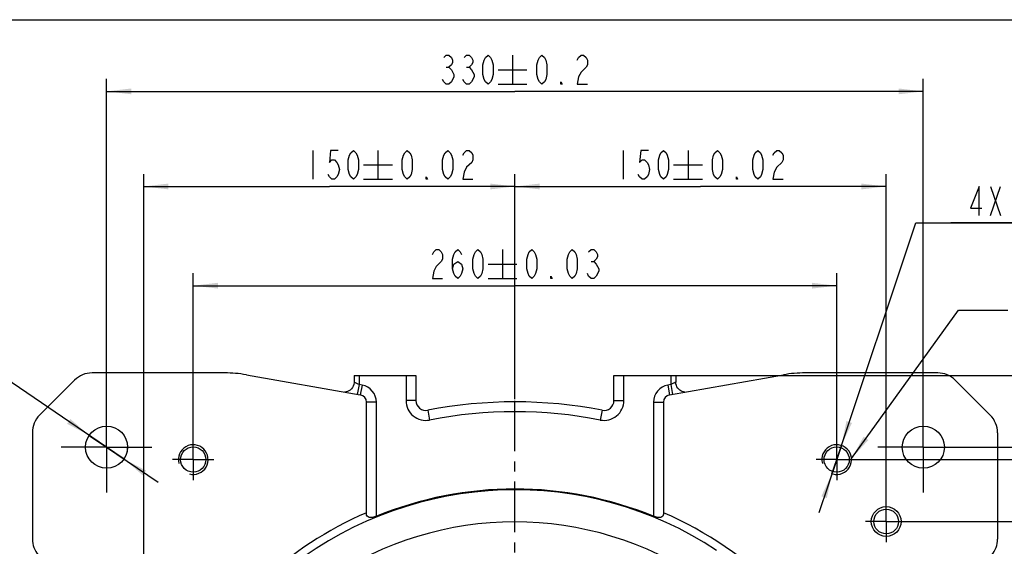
# Model space of a CAD drawing. Header units: millimetres. Extents: x 0 to 990, y 0 to 700.
# Tile 4 of 5: x 350 to 748, y 487 to 700. Entities that reach past the tile are written whole.
import ezdxf

# ---------------------------------------------------------------- set-up
doc = ezdxf.new("R2010")
doc.units = ezdxf.units.MM
doc.header["$LTSCALE"] = 54.45
doc.linetypes.add('CENTER', pattern=[0.6, 0.375, -0.075, 0.075, -0.075])
doc.layers.get('0').update_dxf_attribs({"linetype": 'CONTINUOUS'})
for name, color, linetype in [('010168820000_DXF_AXIS', 7, 'CONTINUOUS'), ('010168820000_DXF_DIMENSION', 7, 'CONTINUOUS'), ('010168820000_DXF_FORMAT', 7, 'CONTINUOUS'), ('010168820000_DXF_TEXT', 7, 'CONTINUOUS'), ('010168820000DXF_CONTINUOUS_LINE', 7, 'CONTINUOUS'), ('14ALL_DIM', 7, 'CONTINUOUS')]:
    doc.layers.add(name, color=color, linetype=linetype)
doc.styles.get("Standard").update_dxf_attribs({"font": 'txt', "width": 0.7})
doc.dimstyles.new('DIMSTYLE_1', dxfattribs={"dimtxt": 11.666667, "dimasz": 10, "dimexe": 1.5, "dimexo": 0, "dimtad": 1, "dimdsep": 46, "dimtxsty": 'Standard', "dimblk": '_FILLED', "dimblk1": '_FILLED', "dimblk2": '_FILLED', "dimcen": 0.09, "dimclrt": 5, "dimazin": 2, "dimtp": 0.01, "dimtm": 0.01, "dimtfac": 1, "dimtmove": 0, "dimatfit": 2, "dimldrblk": '_FILLED', "dimfxl": 0, "dimtolj": 1, "dimarcsym": 0})
doc.dimstyles.new('DIMSTYLE_2', dxfattribs={"dimtxt": 11.666667, "dimasz": 10, "dimexe": 1.5, "dimexo": 0, "dimtad": 1, "dimdsep": 46, "dimtxsty": 'Standard', "dimblk": '_FILLED', "dimblk1": '_FILLED', "dimblk2": '_FILLED', "dimcen": 0.09, "dimclrt": 5, "dimazin": 2, "dimtol": 1, "dimtp": 0.3, "dimtfac": 0.6, "dimtmove": 0, "dimatfit": 2, "dimldrblk": '_FILLED', "dimfxl": 0, "dimtolj": 1, "dimarcsym": 0})
doc.dimstyles.new('DIMSTYLE_4', dxfattribs={"dimtxt": 11.666667, "dimasz": 10, "dimexe": 1.5, "dimexo": 0, "dimgap": 0.875, "dimtad": 1, "dimdsep": 46, "dimtxsty": 'Standard', "dimblk": '_FILLED', "dimblk1": '_FILLED', "dimblk2": '_FILLED', "dimcen": 0.09, "dimclrt": 5, "dimazin": 2, "dimtol": 1, "dimtp": 0.2, "dimtm": 0.2, "dimtfac": 1, "dimtofl": 0, "dimtmove": 0, "dimatfit": 3, "dimldrblk": '_FILLED', "dimfxl": 0, "dimtolj": 1, "dimarcsym": 0})
doc.dimstyles.new('DIMSTYLE_5', dxfattribs={"dimtxt": 11.666667, "dimasz": 10, "dimexe": 1.5, "dimexo": 0, "dimgap": 0.875, "dimtad": 1, "dimdsep": 46, "dimtxsty": 'Standard', "dimblk": '_FILLED', "dimblk1": '_FILLED', "dimblk2": '_FILLED', "dimcen": 0.09, "dimclrt": 5, "dimazin": 2, "dimtol": 1, "dimtp": 0.03, "dimtm": 0.03, "dimtfac": 1, "dimtofl": 0, "dimtmove": 0, "dimatfit": 3, "dimldrblk": '_FILLED', "dimfxl": 0, "dimtolj": 1, "dimarcsym": 0})
doc.dimstyles.new('DIMSTYLE_6', dxfattribs={"dimtxt": 11.666667, "dimasz": 10, "dimexe": 1.5, "dimexo": 0, "dimgap": 0.875, "dimtad": 1, "dimdsep": 46, "dimtxsty": 'Standard', "dimblk": '_FILLED', "dimblk1": '_FILLED', "dimblk2": '_FILLED', "dimcen": 0.09, "dimclrt": 5, "dimazin": 2, "dimtol": 1, "dimtp": 0.02, "dimtm": 0.02, "dimtfac": 1, "dimtofl": 0, "dimtmove": 0, "dimatfit": 3, "dimldrblk": '_FILLED', "dimfxl": 0, "dimtolj": 1, "dimarcsym": 0})
doc.dimstyles.new('DIMSTYLE_7', dxfattribs={"dimtxt": 11.666667, "dimasz": 10, "dimexe": 1.5, "dimexo": 0, "dimgap": 0.875, "dimtad": 1, "dimdsep": 46, "dimtxsty": 'Standard', "dimblk": '_FILLED', "dimblk1": '_FILLED', "dimblk2": '_FILLED', "dimcen": 0.09, "dimclrt": 5, "dimazin": 2, "dimtp": 0.01, "dimtm": 0.01, "dimtfac": 1, "dimtofl": 0, "dimtmove": 0, "dimatfit": 3, "dimldrblk": '_FILLED', "dimfxl": 0, "dimtolj": 1, "dimarcsym": 0})

# ---------------------------------------------------------------- blocks, each defined once
blk = doc.blocks.new('_FILLED')
at = {"color": 0, "linetype": 'ByBlock'}
blk.add_solid([(0, 0), (-1, 0.117), (-1, -0.117)], dxfattribs=at)
blk = doc.blocks.new('*D1')
at = {"layer": '010168820000_DXF_DIMENSION', "color": 2, "linetype": 'Continuous'}
for p, q in [((679.79, 522.43), (711.76, 618.06)), ((711.76, 618.06), (862.42, 618.06)), ((862.42, 618.06), (725.92, 618.06)), ((681.69, 528.12), (679.79, 522.43)), ((681.69, 528.12), (681.69, 528.12)), ((679.79, 522.43), (672.6, 500.93)), ((677.89, 516.74), (679.79, 522.43)), ((677.89, 516.74), (677.89, 516.74))]:
    blk.add_line(p, q, dxfattribs=at)
at = {"layer": '010168820000_DXF_DIMENSION', "color": 2, "linetype": 'Continuous', "xscale": 10, "yscale": 10, "zscale": 10}
for p, rotation in [((681.69, 528.12), 251.5119966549), ((677.89, 516.74), 71.5119966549)]:
    blk.add_blockref('_FILLED', p, dxfattribs=dict(at, rotation=rotation))
blk = doc.blocks.new('*D2')
at = {"layer": '010168820000_DXF_DIMENSION', "color": 2, "linetype": 'Continuous'}
for p, q in [((340.2, 557.78), (255.17, 557.78)), ((255.17, 557.78), (326.03, 557.78)), ((384.79, 527.43), (340.2, 557.78)), ((377.76, 532.21), (377.76, 532.21)), ((377.76, 532.21), (384.79, 527.43)), ((391.82, 522.65), (384.79, 527.43)), ((384.79, 527.43), (405.59, 513.27)), ((391.82, 522.65), (391.82, 522.65))]:
    blk.add_line(p, q, dxfattribs=at)
at = {"layer": '010168820000_DXF_DIMENSION', "color": 2, "linetype": 'Continuous', "xscale": 10, "yscale": 10, "zscale": 10}
for p, rotation in [((377.76, 532.21), 325.7624805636), ((391.82, 522.65), 145.7652003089)]:
    blk.add_blockref('_FILLED', p, dxfattribs=dict(at, rotation=rotation))
blk = doc.blocks.new('*D4')
at = {"layer": '010168820000_DXF_DIMENSION', "color": 2, "linetype": 'Continuous'}
for p, q in [((714.79, 527.43), (878.36, 527.43)), ((873.36, 527.43), (873.36, 362.43)), ((873.36, 197.43), (873.36, 362.43)), ((714.79, 197.43), (878.36, 197.43))]:
    blk.add_line(p, q, dxfattribs=at)
at = {"layer": '010168820000_DXF_DIMENSION', "color": 2, "linetype": 'Continuous', "xscale": 10, "yscale": 10, "zscale": 10}
for p, rotation in [((873.36, 527.43), 90), ((873.36, 197.43), 270)]:
    blk.add_blockref('_FILLED', p, dxfattribs=dict(at, rotation=rotation))
blk = doc.blocks.new('*D5')
at = {"layer": '010168820000_DXF_DIMENSION', "color": 2, "linetype": 'Continuous'}
for p, q in [((419.79, 522.43), (419.79, 597.63)), ((679.79, 527.53), (679.79, 597.63)), ((419.79, 592.63), (549.79, 592.63)), ((679.79, 592.63), (549.79, 592.63))]:
    blk.add_line(p, q, dxfattribs=at)
at = {"layer": '010168820000_DXF_DIMENSION', "color": 2, "linetype": 'Continuous', "xscale": 10, "yscale": 10, "zscale": 10, "rotation": 180}
blk.add_blockref('_FILLED', (419.79, 592.63), dxfattribs=at)
at = {"layer": '010168820000_DXF_DIMENSION', "color": 2, "linetype": 'Continuous', "xscale": 10, "yscale": 10, "zscale": 10}
blk.add_blockref('_FILLED', (679.79, 592.63), dxfattribs=at)
blk = doc.blocks.new('*D6')
at = {"layer": '010168820000_DXF_DIMENSION', "color": 2, "linetype": 'Continuous'}
for p, q in [((679.79, 522.43), (834.26, 522.43)), ((829.26, 522.43), (829.26, 362.43)), ((829.26, 202.43), (829.26, 362.43)), ((679.79, 202.43), (834.26, 202.43))]:
    blk.add_line(p, q, dxfattribs=at)
at = {"layer": '010168820000_DXF_DIMENSION', "color": 2, "linetype": 'Continuous', "xscale": 10, "yscale": 10, "zscale": 10}
for p, rotation in [((829.26, 522.43), 90), ((829.26, 202.43), 270)]:
    blk.add_blockref('_FILLED', p, dxfattribs=dict(at, rotation=rotation))
blk = doc.blocks.new('*D7')
at = {"layer": '010168820000_DXF_DIMENSION', "color": 2, "linetype": 'Continuous'}
for p, q in [((708.12, 497.43), (793.61, 497.43)), ((788.61, 497.43), (788.61, 429.93)), ((788.61, 362.43), (788.61, 429.93)), ((734.12, 362.43), (793.61, 362.43))]:
    blk.add_line(p, q, dxfattribs=at)
at = {"layer": '010168820000_DXF_DIMENSION', "color": 2, "linetype": 'Continuous', "xscale": 10, "yscale": 10, "zscale": 10}
for p, rotation in [((788.61, 497.43), 90), ((788.61, 362.43), 270)]:
    blk.add_blockref('_FILLED', p, dxfattribs=dict(at, rotation=rotation))
blk = doc.blocks.new('*D8')
at = {"layer": '010168820000_DXF_DIMENSION', "color": 2, "linetype": 'Continuous'}
for p, q in [((549.79, 546.76), (549.79, 637.68)), ((699.79, 505.76), (699.79, 637.68)), ((549.79, 632.68), (624.79, 632.68)), ((699.79, 632.68), (624.79, 632.68))]:
    blk.add_line(p, q, dxfattribs=at)
at = {"layer": '010168820000_DXF_DIMENSION', "color": 2, "linetype": 'Continuous', "xscale": 10, "yscale": 10, "zscale": 10, "rotation": 180}
blk.add_blockref('_FILLED', (549.79, 632.68), dxfattribs=at)
at = {"layer": '010168820000_DXF_DIMENSION', "color": 2, "linetype": 'Continuous', "xscale": 10, "yscale": 10, "zscale": 10}
blk.add_blockref('_FILLED', (699.79, 632.68), dxfattribs=at)
blk = doc.blocks.new('*D9')
at = {"layer": '010168820000_DXF_DIMENSION', "color": 2, "linetype": 'Continuous'}
for p, q in [((399.79, 235.76), (399.79, 637.68)), ((549.79, 546.76), (549.79, 637.68)), ((399.79, 632.68), (474.79, 632.68)), ((549.79, 632.68), (474.79, 632.68))]:
    blk.add_line(p, q, dxfattribs=at)
at = {"layer": '010168820000_DXF_DIMENSION', "color": 2, "linetype": 'Continuous', "xscale": 10, "yscale": 10, "zscale": 10, "rotation": 180}
blk.add_blockref('_FILLED', (399.79, 632.68), dxfattribs=at)
at = {"layer": '010168820000_DXF_DIMENSION', "color": 2, "linetype": 'Continuous', "xscale": 10, "yscale": 10, "zscale": 10}
blk.add_blockref('_FILLED', (549.79, 632.68), dxfattribs=at)
blk = doc.blocks.new('*D11')
at = {"layer": '010168820000_DXF_DIMENSION', "color": 2, "linetype": 'Continuous'}
for p, q in [((384.79, 539.26), (384.79, 676.07)), ((714.79, 545.76), (714.79, 676.07)), ((384.79, 671.07), (549.79, 671.07)), ((714.79, 671.07), (549.79, 671.07))]:
    blk.add_line(p, q, dxfattribs=at)
at = {"layer": '010168820000_DXF_DIMENSION', "color": 2, "linetype": 'Continuous', "xscale": 10, "yscale": 10, "zscale": 10, "rotation": 180}
blk.add_blockref('_FILLED', (384.79, 671.07), dxfattribs=at)
at = {"layer": '010168820000_DXF_DIMENSION', "color": 2, "linetype": 'Continuous', "xscale": 10, "yscale": 10, "zscale": 10}
blk.add_blockref('_FILLED', (714.79, 671.07), dxfattribs=at)
blk = doc.blocks.new('*D12')
at = {"layer": '010168820000_DXF_DIMENSION', "color": 2, "linetype": 'Continuous'}
for p, q in [((612.79, 556.43), (922.76, 556.43)), ((917.76, 556.43), (917.76, 362.43)), ((917.76, 168.43), (917.76, 362.43)), ((612.79, 168.43), (922.76, 168.43))]:
    blk.add_line(p, q, dxfattribs=at)
at = {"layer": '010168820000_DXF_DIMENSION', "color": 2, "linetype": 'Continuous', "xscale": 10, "yscale": 10, "zscale": 10}
for p, rotation in [((917.76, 556.43), 90), ((917.76, 168.43), 270)]:
    blk.add_blockref('_FILLED', p, dxfattribs=dict(at, rotation=rotation))

msp = doc.modelspace()

# ---------------------------------------------------------------- linework, layer by layer
at = {"layer": '010168820000_DXF_AXIS', "color": 7, "linetype": 'CENTER'}
for p, q in [((384.788, 539.265), (384.788, 545.765)), ((549.788, 362.431), (549.788, 546.765)), ((714.788, 527.431), (714.788, 545.765)), ((384.788, 527.431), (384.788, 539.265)), ((419.788, 522.431), (419.788, 530.765)), ((679.788, 522.431), (679.788, 530.765)), ((372.955, 527.431), (366.455, 527.431)), ((384.788, 527.431), (372.955, 527.431)), ((384.788, 527.431), (384.788, 515.598)), ((384.788, 527.431), (396.622, 527.431)), ((396.622, 527.431), (403.122, 527.431)), ((714.788, 527.431), (696.455, 527.431)), ((714.788, 527.431), (733.122, 527.431)), ((714.788, 527.431), (714.788, 509.098)), ((419.788, 522.431), (411.455, 522.431)), ((419.788, 522.431), (419.788, 514.098)), ((419.788, 522.431), (428.122, 522.431)), ((679.788, 522.431), (671.455, 522.431)), ((679.788, 522.431), (688.122, 522.431)), ((679.788, 522.431), (679.788, 514.098)), ((384.788, 515.598), (384.788, 509.098)), ((699.788, 497.431), (699.788, 505.765)), ((699.788, 497.431), (691.455, 497.431)), ((699.788, 497.431), (708.122, 497.431)), ((699.788, 497.431), (699.788, 489.098))]:
    msp.add_line(p, q, dxfattribs=at)
at = {"layer": '010168820000_DXF_DIMENSION', "color": 5, "linetype": 'Continuous'}
for p, q in [((548.816, 685.653), (548.816, 673.987)), ((522.056, 680.792), (523.077, 680.792)), ((530.222, 680.792), (531.243, 680.792)), ((542.983, 679.82), (554.649, 679.82)), ((542.983, 673.987), (554.649, 673.987)), ((468.171, 647.267), (468.171, 635.601)), ((494.421, 647.267), (494.421, 635.601)), ((593.483, 647.267), (593.483, 635.601)), ((619.733, 647.267), (619.733, 635.601)), ((488.587, 641.434), (500.254, 641.434)), ((613.899, 641.434), (625.566, 641.434)), ((488.587, 635.601), (500.254, 635.601)), ((613.899, 635.601), (625.566, 635.601)), ((741.963, 620.973), (746.047, 632.639)), ((741.963, 632.639), (746.047, 620.973)), ((544.733, 607.211), (544.733, 595.544)), ((538.899, 601.378), (550.566, 601.378)), ((580.583, 602.35), (581.604, 602.35)), ((538.899, 595.544), (550.566, 595.544))]:
    msp.add_line(p, q, dxfattribs=at)
for points in [[(521.035, 684.681), (522.056, 685.653), (523.077, 685.653), (524.097, 684.681), (524.608, 683.709), (524.608, 682.737), (524.097, 681.764), (523.077, 680.792), (524.097, 679.82)], [(529.202, 684.681), (530.222, 685.653), (531.243, 685.653), (532.264, 684.681), (532.774, 683.709), (532.774, 682.737), (532.264, 681.764), (531.243, 680.792), (532.264, 679.82)], [(538.899, 673.987), (537.879, 674.959), (537.368, 675.931), (536.858, 677.875), (536.858, 681.764), (537.368, 683.709), (537.879, 684.681), (538.899, 685.653), (539.92, 684.681), (540.431, 683.709), (540.941, 681.764), (540.941, 677.875), (540.431, 675.931), (539.92, 674.959), (538.899, 673.987)], [(560.677, 673.987), (559.656, 674.959), (559.146, 675.931), (558.636, 677.875), (558.636, 681.764), (559.146, 683.709), (559.656, 684.681), (560.677, 685.653), (561.698, 684.681), (562.208, 683.709), (562.719, 681.764), (562.719, 677.875), (562.208, 675.931), (561.698, 674.959), (560.677, 673.987)], [(574.969, 683.709), (575.479, 684.681), (576.5, 685.653), (577.521, 685.653), (578.542, 684.681), (579.052, 683.709), (579.052, 681.764), (578.542, 680.792), (576.5, 678.848)], [(525.118, 676.903), (524.097, 674.959), (523.077, 673.987), (522.056, 673.987), (521.035, 674.959), (520.524, 675.931)], [(524.097, 679.82), (525.118, 677.875), (525.118, 676.903)], [(533.285, 676.903), (532.264, 674.959), (531.243, 673.987), (530.222, 673.987), (529.202, 674.959), (528.691, 675.931)], [(532.264, 679.82), (533.285, 677.875), (533.285, 676.903)], [(576.5, 678.848), (575.479, 676.903), (574.969, 673.987), (579.052, 673.987)], [(568.844, 673.987), (568.333, 673.987), (568.333, 674.959), (568.844, 673.987)], [(478.379, 647.267), (475.316, 647.267), (474.806, 642.406), (475.827, 643.378), (476.848, 643.378), (477.869, 642.406), (478.379, 641.434), (478.889, 639.49), (478.379, 637.545), (477.869, 636.573), (476.848, 635.601), (475.827, 635.601), (474.806, 636.573), (474.296, 637.545)], [(484.504, 635.601), (483.483, 636.573), (482.973, 637.545), (482.462, 639.49), (482.462, 643.378), (482.973, 645.323), (483.483, 646.295), (484.504, 647.267), (485.525, 646.295), (486.035, 645.323), (486.546, 643.378), (486.546, 639.49), (486.035, 637.545), (485.525, 636.573), (484.504, 635.601)], [(506.282, 635.601), (505.261, 636.573), (504.751, 637.545), (504.24, 639.49), (504.24, 643.378), (504.751, 645.323), (505.261, 646.295), (506.282, 647.267), (507.303, 646.295), (507.813, 645.323), (508.323, 643.378), (508.323, 639.49), (507.813, 637.545), (507.303, 636.573), (506.282, 635.601)], [(522.615, 635.601), (521.594, 636.573), (521.084, 637.545), (520.573, 639.49), (520.573, 643.378), (521.084, 645.323), (521.594, 646.295), (522.615, 647.267), (523.636, 646.295), (524.146, 645.323), (524.657, 643.378), (524.657, 639.49), (524.146, 637.545), (523.636, 636.573), (522.615, 635.601)], [(528.74, 645.323), (529.251, 646.295), (530.271, 647.267), (531.292, 647.267), (532.313, 646.295), (532.823, 645.323), (532.823, 643.378), (532.313, 642.406), (530.271, 640.462)], [(603.691, 647.267), (600.629, 647.267), (600.118, 642.406), (601.139, 643.378), (602.16, 643.378), (603.181, 642.406), (603.691, 641.434), (604.202, 639.49), (603.691, 637.545), (603.181, 636.573), (602.16, 635.601), (601.139, 635.601), (600.118, 636.573), (599.608, 637.545)], [(609.816, 635.601), (608.795, 636.573), (608.285, 637.545), (607.774, 639.49), (607.774, 643.378), (608.285, 645.323), (608.795, 646.295), (609.816, 647.267), (610.837, 646.295), (611.347, 645.323), (611.858, 643.378), (611.858, 639.49), (611.347, 637.545), (610.837, 636.573), (609.816, 635.601)], [(631.594, 635.601), (630.573, 636.573), (630.063, 637.545), (629.552, 639.49), (629.552, 643.378), (630.063, 645.323), (630.573, 646.295), (631.594, 647.267), (632.615, 646.295), (633.125, 645.323), (633.636, 643.378), (633.636, 639.49), (633.125, 637.545), (632.615, 636.573), (631.594, 635.601)], [(647.927, 635.601), (646.906, 636.573), (646.396, 637.545), (645.886, 639.49), (645.886, 643.378), (646.396, 645.323), (646.906, 646.295), (647.927, 647.267), (648.948, 646.295), (649.458, 645.323), (649.969, 643.378), (649.969, 639.49), (649.458, 637.545), (648.948, 636.573), (647.927, 635.601)], [(654.052, 645.323), (654.563, 646.295), (655.584, 647.267), (656.604, 647.267), (657.625, 646.295), (658.136, 645.323), (658.136, 643.378), (657.625, 642.406)], [(657.625, 642.406), (655.584, 640.462), (654.563, 638.517), (654.052, 635.601), (658.136, 635.601)], [(514.448, 635.601), (513.938, 635.601), (513.938, 636.573), (514.448, 635.601)], [(530.271, 640.462), (529.251, 638.517), (528.74, 635.601), (532.823, 635.601)], [(639.761, 635.601), (639.25, 635.601), (639.25, 636.573), (639.761, 635.601)], [(737.37, 620.973), (737.37, 632.639), (733.797, 623.889), (738.39, 623.889)], [(516.441, 605.266), (516.952, 606.239), (517.972, 607.211), (518.993, 607.211), (520.014, 606.239), (520.524, 605.266), (520.524, 603.322), (520.014, 602.35)], [(524.608, 599.433), (525.118, 601.378), (526.649, 602.35), (528.181, 601.378), (528.691, 599.433), (528.181, 597.489), (527.67, 596.516), (526.649, 595.544), (525.629, 596.516), (525.118, 597.489), (524.608, 599.433), (524.608, 603.322), (525.118, 605.266), (525.629, 606.239), (526.649, 607.211), (527.67, 606.239), (528.181, 605.266)], [(534.816, 595.544), (533.795, 596.516), (533.285, 597.489), (532.774, 599.433), (532.774, 603.322), (533.285, 605.266), (533.795, 606.239), (534.816, 607.211), (535.837, 606.239), (536.347, 605.266), (536.858, 603.322), (536.858, 599.433), (536.347, 597.489), (535.837, 596.516), (534.816, 595.544)], [(556.594, 595.544), (555.573, 596.516), (555.063, 597.489), (554.552, 599.433), (554.552, 603.322), (555.063, 605.266), (555.573, 606.239), (556.594, 607.211), (557.615, 606.239), (558.125, 605.266), (558.636, 603.322), (558.636, 599.433), (558.125, 597.489), (557.615, 596.516), (556.594, 595.544)], [(572.927, 595.544), (571.906, 596.516), (571.396, 597.489), (570.886, 599.433), (570.886, 603.322), (571.396, 605.266), (571.906, 606.239), (572.927, 607.211), (573.948, 606.239), (574.458, 605.266), (574.969, 603.322), (574.969, 599.433), (574.458, 597.489), (573.948, 596.516), (572.927, 595.544)], [(579.563, 606.239), (580.583, 607.211), (581.604, 607.211), (582.625, 606.239), (583.136, 605.266), (583.136, 604.294), (582.625, 603.322), (581.604, 602.35), (582.625, 601.378)], [(520.014, 602.35), (517.972, 600.405), (516.952, 598.461), (516.441, 595.544), (520.524, 595.544)], [(582.625, 601.378), (583.646, 599.433), (583.646, 598.461), (582.625, 596.516)], [(582.625, 596.516), (581.604, 595.544), (580.583, 595.544), (579.563, 596.516), (579.052, 597.489)], [(564.761, 595.544), (564.25, 595.544), (564.25, 596.516), (564.761, 595.544)]]:
    msp.add_lwpolyline(points, dxfattribs=at)
at = {"layer": '010168820000_DXF_FORMAT', "color": 7, "linetype": 'Continuous'}
msp.add_line((0, 700), (990, 700), dxfattribs=at)
at = {"layer": '010168820000_DXF_TEXT', "color": 2, "linetype": 'Continuous'}
for p, q in [((685.77, 522.894), (728.995, 582.747)), ((728.995, 582.747), (748.995, 582.747))]:
    msp.add_line(p, q, dxfattribs=at)
msp.add_solid([(690.679, 531.684), (685.77, 522.894), (692.571, 530.318)], dxfattribs=at)
at = {"layer": '010168820000DXF_CONTINUOUS_LINE', "color": 7, "linetype": 'Continuous'}
for p, q in [((432.515, 557.431), (378.93, 557.431)), ((720.646, 557.431), (667.062, 557.431)), ((371.859, 554.502), (357.717, 540.36)), ((441.253, 556.667), (487.309, 548.546)), ((484.788, 556.431), (484.788, 553.659)), ((484.788, 556.431), (509.788, 556.431)), ((509.788, 556.431), (509.788, 546.258)), ((589.788, 546.258), (589.788, 556.431)), ((589.788, 556.431), (614.788, 556.431)), ((612.267, 548.546), (658.324, 556.667)), ((614.788, 556.431), (614.788, 553.659)), ((614.846, 552.982), (614.788, 553.659)), ((741.859, 540.36), (727.717, 554.502)), ((618.384, 549.681), (617.889, 549.763)), ((489.788, 500.37), (489.788, 545.591)), ((609.788, 545.591), (609.788, 500.37)), ((354.788, 533.289), (354.788, 490.36)), ((744.788, 533.289), (744.788, 490.36))]:
    msp.add_line(p, q, dxfattribs=at)
at = {"layer": '010168820000DXF_CONTINUOUS_LINE', "color": 9, "linetype": 'Continuous'}
for p, q in [((486.788, 556.431), (486.788, 552.686)), ((505.788, 556.431), (505.788, 546.258)), ((593.788, 546.258), (593.788, 556.431)), ((612.788, 556.431), (612.788, 552.686)), ((486.788, 552.686), (486.094, 548.746)), ((488.004, 552.471), (486.788, 552.686)), ((488.004, 552.471), (487.309, 548.532)), ((612.788, 552.686), (611.573, 552.471)), ((611.573, 552.471), (612.268, 548.532)), ((612.788, 552.686), (613.483, 548.746)), ((493.788, 545.577), (489.788, 545.577)), ((493.788, 499.55), (493.788, 545.577)), ((509.788, 546.258), (505.788, 546.258)), ((589.788, 546.258), (593.788, 546.258)), ((605.788, 545.577), (605.788, 499.55)), ((605.788, 545.577), (609.788, 545.577)), ((514.557, 542.331), (515.326, 538.406)), ((585.02, 542.331), (584.251, 538.406))]:
    msp.add_line(p, q, dxfattribs=at)
at = {"layer": '010168820000DXF_CONTINUOUS_LINE', "color": 7, "linetype": 'Continuous'}
for points in [[(484.788, 553.659), (484.785, 553.491), (484.687, 552.764)], [(484.687, 552.764), (484.466, 552.085), (484.139, 551.474), (483.725, 550.944), (483.246, 550.503), (482.721, 550.157), (482.169, 549.905), (481.612, 549.746), (481.101, 549.673), (480.938, 549.669)], [(616.877, 550.146), (616.403, 550.448), (615.966, 550.825), (615.578, 551.272), (615.254, 551.787), (615.005, 552.36), (614.846, 552.982)], [(617.889, 549.763), (617.376, 549.917), (616.877, 550.146)]]:
    msp.add_lwpolyline(points, dxfattribs=at)
for centre, radius in [((384.788, 527.431), 8.5), ((714.788, 527.431), 8.5), ((419.788, 522.431), 5.1), ((679.788, 522.431), 5.1), ((699.788, 497.431), 6), ((699.788, 497.431), 5)]:
    msp.add_circle(centre, radius, dxfattribs=at)
for centre, radius, start, end in [((378.93, 547.431), 10, 90, 135), ((720.646, 547.431), 10, 45, 90), ((513.789, 546.257), 4, 179.98787, 281.07269), ((549.788, 362.431), 183.318, 78.91951, 101.08049), ((585.788, 546.257), 4, 258.93178, 0.01308), ((364.788, 533.289), 10, 135, 180), ((734.788, 533.289), 10, 0, 45), ((549.788, 362.431), 148.113, 67.78463, 112.21537), ((549.788, 362.431), 151, 113.41268, 132.89117), ((549.788, 362.431), 151, 23.41268, 66.58732), ((364.788, 490.36), 10, 180, 220), ((734.788, 490.36), 10, 320, 360)]:
    msp.add_arc(centre, radius, start, end, dxfattribs=at)
at = {"layer": '010168820000DXF_CONTINUOUS_LINE', "color": 9, "linetype": 'Continuous'}
for centre, radius, start, end in [((486.787, 545.577), 7.001, 0.00374, 79.99157), ((612.79, 545.577), 7.001, 100.00819, 179.9965), ((513.789, 546.257), 8, 179.99622, 281.07699), ((585.788, 546.257), 8, 258.92303, 0.00376), ((549.788, 362.431), 179.318, 78.91951, 101.08049), ((549.788, 362.431), 147.825, 56.54642, 127.45513), ((549.788, 362.431), 134.834, 57.93284, 126.39377)]:
    msp.add_arc(centre, radius, start, end, dxfattribs=at)
at = {"layer": '010168820000DXF_CONTINUOUS_LINE', "color": 2, "linetype": 'Continuous'}
for centre in [(419.788, 522.431), (679.788, 522.431)]:
    msp.add_arc(centre, 6, 255, 195, dxfattribs=at)
at = {"layer": '010168820000DXF_CONTINUOUS_LINE', "color": 7, "linetype": 'Continuous'}
for centre, major_axis, ratio, start_param, end_param in [((432.515, 507.431), (-50.161, 0), 0.9967825, -1.7458812, -1.5707963), ((667.062, 507.431), (-50.161, 0), 0.9967825, -1.5707963, -1.3957115), ((486.788, 545.591), (0, 3), 0.9998995, 4.712389, 6.1086696), ((612.788, 545.591), (0, -3), 0.9998995, 3.3161084, 4.712389)]:
    msp.add_ellipse(centre, major_axis=major_axis, ratio=ratio, start_param=start_param, end_param=end_param, dxfattribs=at)
at = {"layer": '010168820000DXF_CONTINUOUS_LINE', "color": 9, "linetype": 'Continuous'}
for points, knots in [([(484.855, 553.645), (484.839, 553.651), (484.826, 553.656), (484.788, 553.664), (484.788, 553.659)], [0, 0, 0, 0, 0.755058, 1, 1, 1, 1]), ([(486.788, 552.686), (486.396, 552.892), (485.755, 553.216), (485.114, 553.549), (484.855, 553.645)], [0, 0, 0, 0, 0.616393, 1, 1, 1, 1]), ([(614.21, 553.412), (614.105, 553.361), (613.628, 553.125), (613.156, 552.88), (612.788, 552.686)], [0, 0, 0, 0, 0.2191525, 1, 1, 1, 1]), ([(614.788, 553.659), (614.788, 553.672), (614.701, 553.633), (614.623, 553.609), (614.424, 553.514), (614.29, 553.451), (614.21, 553.412)], [0, 0, 0, 0, 0.0627172, 0.2590772, 0.5781099, 1, 1, 1, 1])]:
    msp.add_open_spline(points, degree=3, knots=knots, dxfattribs=at)
at = {"layer": '010168820000DXF_CONTINUOUS_LINE', "color": 7, "linetype": 'Continuous'}
for points, knots in [([(493.788, 499.55), (493.291, 499.347), (492.337, 499.06), (491.013, 498.986), (489.982, 499.46), (489.788, 500.094), (489.788, 500.37)], [0, 0, 0, 0, 0.3394945, 0.6234612, 0.8261571, 1, 1, 1, 1]), ([(609.788, 500.37), (609.788, 500.094), (609.595, 499.46), (608.564, 498.986), (607.24, 499.06), (606.286, 499.347), (605.788, 499.55)], [0, 0, 0, 0, 0.1738599, 0.3765561, 0.6605138, 1, 1, 1, 1])]:
    msp.add_open_spline(points, degree=3, knots=knots, dxfattribs=at)
at = {"layer": '14ALL_DIM', "color": 2, "linetype": 'Continuous'}
msp.add_arc((384.788, 527.431), 8.5, 325.76496, 360, dxfattribs=at)

# ---------------------------------------------------------------- dimensions: what is measured, and where the dimension line sits
at = {"layer": '010168820000_DXF_DIMENSION', "color": 2, "linetype": 'Continuous'}
for base, p1, p2, dimstyle, picture, middle in [((714.788, 671.07), (384.788, 539.265), (714.788, 545.765), 'DIMSTYLE_4', '*D11', (518.483, 671.07)), ((549.788, 632.684), (399.788, 235.765), (549.788, 546.765), 'DIMSTYLE_6', '*D9', (464.087, 632.684)), ((679.788, 592.627), (419.788, 522.431), (679.788, 527.531), 'DIMSTYLE_5', '*D5', (514.399, 592.627))]:
    dim = msp.add_linear_dim(base=base, p1=p1, p2=p2, dimstyle=dimstyle, dxfattribs=at)
    dim.commit()
    dim.dimension.update_dxf_attribs({"geometry": picture, "text_midpoint": middle, "dimtype": 160})
for base, p1, p2, angle, dimstyle, picture, middle in [((549.788, 632.684), (699.788, 505.765), (549.788, 546.765), 180, 'DIMSTYLE_6', '*D8', (589.399, 632.684)), ((917.756, 168.431), (612.788, 556.431), (612.788, 168.431), 270, 'DIMSTYLE_7', '*D12', (917.756, 350.181)), ((873.363, 197.431), (714.788, 527.431), (714.788, 197.431), 270, 'DIMSTYLE_4', '*D4', (873.363, 331.126)), ((829.257, 202.431), (679.788, 522.431), (679.788, 202.431), 270, 'DIMSTYLE_4', '*D6', (829.257, 331.126)), ((788.608, 362.431), (708.122, 497.431), (734.122, 362.431), 270, 'DIMSTYLE_5', '*D7', (788.608, 394.542))]:
    dim = msp.add_linear_dim(base=base, p1=p1, p2=p2, angle=angle, dimstyle=dimstyle, dxfattribs=at)
    dim.commit()
    dim.dimension.update_dxf_attribs({"geometry": picture, "text_midpoint": middle, "dimtype": 160})
for p1, p2, text, dimstyle, picture, middle in [((681.691, 528.122), (677.886, 516.741), '4XM<>-7H EQS(通孔)', 'DIMSTYLE_1', '*D1', (731.755, 620.973)), ((377.761, 532.213), (391.816, 522.649), '4X%%c<>', 'DIMSTYLE_2', '*D2', (255.173, 563.61))]:
    dim = msp.add_diameter_dim_2p(p1=p1, p2=p2, text=text, dimstyle=dimstyle, override={"dimtih": 1, "dimtoh": 1, "dimpost": '<>'}, dxfattribs=at)
    dim.commit()
    dim.dimension.update_dxf_attribs({"geometry": picture, "text_midpoint": middle, "dimtype": 163})

doc.saveas('drawing.dxf')
